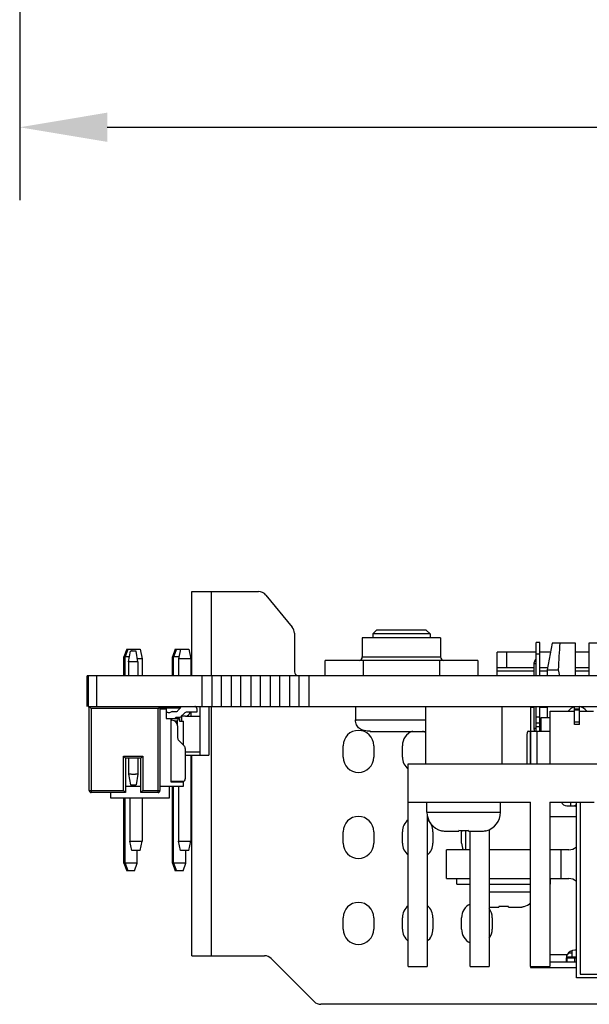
# Model space of a CAD drawing. Header units: millimetres. Extents: x 104 to 359, y 60 to 267.
# Tile 2 of 19: x 162 to 182, y 60 to 94. Entities that reach past the tile are written whole.
import ezdxf

# ---------------------------------------------------------------- set-up
doc = ezdxf.new("R2010")
doc.units = ezdxf.units.MM
doc.header["$LTSCALE"] = 23.1
doc.header["$PDMODE"] = 3
doc.header["$PDSIZE"] = 8
doc.layers.get('0').update_dxf_attribs({"linetype": 'CONTINUOUS'})
doc.layers.get('Defpoints').update_dxf_attribs({"linetype": 'CONTINUOUS'})
doc.layers.add('20_ALL_FEATURES', color=7, linetype='CONTINUOUS')
doc.layers.add('51__DRAFT_DIMS', color=7, linetype='CONTINUOUS')
doc.styles.get("Standard").update_dxf_attribs({"font": 'simfang.ttf'})
doc.dimstyles.new('DIMSTYLE_2', dxfattribs={"dimtxt": 3, "dimasz": 3, "dimexe": 2.5, "dimexo": 0.5, "dimgap": 0.75, "dimtad": 1, "dimdec": 1, "dimlfac": 1.5, "dimdsep": 46, "dimtxsty": 'STANDARD', "dimblk": '_FILLED', "dimblk1": '_FILLED', "dimblk2": '_FILLED', "dimcen": 0.09, "dimclrt": 3, "dimazin": 2, "dimtp": 0.5, "dimtm": 0.5, "dimtfac": 1, "dimtdec": 1, "dimtofl": 0, "dimtmove": 0, "dimatfit": 3, "dimldrblk": '_FILLED', "dimfxl": 1, "dimtolj": 1, "dimarcsym": 0})

# ---------------------------------------------------------------- blocks, each defined once
blk = doc.blocks.new('_FILLED')
at = {"color": 0, "linetype": 'ByBlock'}
blk.add_solid([(0, 0), (-1, 0.167), (-1, -0.167)], dxfattribs=at)
blk = doc.blocks.new('*D3')
at = {"layer": '51__DRAFT_DIMS', "color": 0, "lineweight": -2}
for p, q in [((162.17, 123.294), (162.17, 87.538)), ((246.374, 118.376), (246.374, 87.538)), ((165.17, 90.038), (243.374, 90.038))]:
    blk.add_line(p, q, dxfattribs=at)
at = {"layer": 'Defpoints', "color": 0}
for p in [(162.17, 123.794), (246.374, 118.876), (246.374, 90.038)]:
    blk.add_point(p, dxfattribs=at)
at = {"layer": '51__DRAFT_DIMS', "color": 0, "linetype": 'ByBlock', "lineweight": -2, "xscale": 3, "yscale": 3, "zscale": 3}
for p, rotation in [((162.17, 90.038), 179.9999942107), ((246.374, 90.038), 359.9999942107)]:
    blk.add_blockref('_FILLED', p, dxfattribs=dict(at, rotation=rotation))
at = {"layer": '51__DRAFT_DIMS', "color": 3, "insert": (204.348, 94.788), "char_height": 3, "attachment_point": 2, "rotation": 360, "line_spacing_factor": 0.9}
blk.add_mtext('\\A1;\\A1;{\\fFZLanTingHei-R-GBK|b0|i0|c134|p2;\\H1.333333x;\\C0;126.3}', dxfattribs=at)

msp = doc.modelspace()

# ---------------------------------------------------------------- linework, layer by layer
at = {"layer": '20_ALL_FEATURES', "color": 0}
for p, q in [((168.0747, 71.2369), (168.0747, 74.1257)), ((168.0747, 74.1257), (170.3565, 74.1257)), ((168.7297, 74.1257), (168.7297, 71.2369)), ((170.6098, 74.0058), (171.5115, 72.9061)), ((171.5858, 72.6984), (171.5858, 71.4334)), ((173.9112, 72.547), (173.9112, 71.8919)), ((176.597, 72.547), (173.9112, 72.547)), ((174.2715, 72.678), (174.4025, 72.809)), ((174.2715, 72.678), (174.2715, 72.547)), ((176.2366, 72.678), (174.2715, 72.678)), ((176.1056, 72.809), (174.4025, 72.809)), ((176.2366, 72.678), (176.1056, 72.809)), ((176.2366, 72.678), (176.2366, 72.547)), ((176.597, 72.547), (176.597, 71.8919)), ((179.8701, 71.2369), (179.8701, 72.3832)), ((180.0011, 72.3832), (179.8701, 72.3832)), ((180.0011, 71.2369), (180.0011, 72.3832)), ((180.417, 72.3636), (180.2533, 71.4465)), ((181.2195, 72.3636), (180.417, 72.3636)), ((181.2195, 71.2369), (181.2195, 72.3636)), ((181.678, 72.3636), (181.678, 71.2369)), ((182.0907, 72.3636), (181.678, 72.3636)), ((165.8393, 72.1539), (165.7411, 71.8919)), ((165.7411, 71.2369), (165.7411, 71.8919)), ((165.9281, 71.8919), (165.7411, 71.8919)), ((165.8809, 72.1539), (165.7827, 71.8919)), ((165.7827, 71.2369), (165.7827, 71.8919)), ((165.8393, 72.1539), (166.3028, 72.1539)), ((165.8972, 71.7169), (165.9627, 72.0885)), ((166.1592, 72.0884), (165.9627, 72.0884)), ((166.0145, 72.1539), (166.0014, 72.0884)), ((166.2248, 71.7169), (166.1592, 72.0885)), ((166.3028, 72.1539), (166.3683, 71.8264)), ((167.5032, 72.1539), (167.4049, 71.8919)), ((167.4049, 71.2369), (167.4049, 71.8919)), ((167.626, 71.8919), (167.4049, 71.8919)), ((167.5448, 72.1539), (167.4465, 71.8919)), ((167.4465, 71.2369), (167.4465, 71.8919)), ((167.5032, 72.1539), (167.9666, 72.1539)), ((167.6784, 72.1539), (167.6129, 71.8264)), ((167.9666, 72.1539), (168.0321, 71.8264)), ((173.9112, 71.8919), (176.597, 71.8919)), ((178.5294, 71.2369), (178.5294, 72.0491)), ((179.8701, 72.0491), (178.5294, 72.0491)), ((178.8569, 72.0491), (178.8569, 71.5251)), ((179.8701, 71.9902), (180.0011, 71.9902)), ((180.3609, 72.0491), (180.0011, 72.0491)), ((181.678, 72.0491), (181.2195, 72.0491)), ((165.8972, 71.7169), (165.8972, 71.2369)), ((166.3683, 71.8264), (166.2054, 71.8264)), ((166.2248, 71.7169), (166.2248, 71.2369)), ((166.3683, 71.8264), (166.3683, 71.2369)), ((167.6129, 71.8264), (167.6129, 71.2369)), ((168.0321, 71.8264), (167.6129, 71.8264)), ((168.0321, 71.8264), (168.0321, 71.2369)), ((172.6339, 71.2369), (172.6339, 71.7609)), ((177.8743, 71.7609), (172.6339, 71.7609)), ((173.944, 71.7609), (173.944, 71.2369)), ((176.5642, 71.2369), (176.5642, 71.7609)), ((177.8743, 71.7609), (177.8743, 71.2369)), ((179.8045, 71.6626), (179.8045, 71.6954)), ((179.8045, 71.2369), (179.8045, 71.6626)), ((179.8045, 71.6626), (179.8701, 71.6626)), ((164.4783, 70.1888), (164.4783, 71.2369)), ((164.5063, 71.2369), (164.4783, 71.2369)), ((164.5206, 71.2369), (164.5206, 70.1888)), ((237.2877, 71.2369), (164.5206, 71.2369)), ((164.8058, 71.2369), (164.8058, 70.1888)), ((168.4228, 70.1888), (168.4228, 71.2369)), ((168.7556, 71.2369), (168.7556, 70.1888)), ((169.0883, 70.1888), (169.0883, 71.2369)), ((169.4211, 71.2369), (169.4211, 70.1888)), ((169.7539, 70.1888), (169.7539, 71.2369)), ((170.0867, 71.2369), (170.0867, 70.1888)), ((170.4194, 70.1888), (170.4194, 71.2369)), ((170.7522, 71.2369), (170.7522, 70.1888)), ((171.085, 70.1888), (171.085, 71.2369)), ((171.4177, 71.2369), (171.4177, 70.1888)), ((171.7505, 70.1888), (171.7505, 71.2369)), ((172.0833, 71.2369), (172.0833, 70.1888)), ((178.5294, 71.5251), (179.8045, 71.5251)), ((179.8045, 71.3941), (178.5294, 71.3941)), ((180.0011, 71.5251), (180.2673, 71.5251)), ((180.2533, 71.3941), (180.0011, 71.3941)), ((180.2533, 71.4465), (180.2533, 71.2369)), ((180.2533, 71.4465), (180.6257, 71.4465)), ((181.2195, 71.5251), (181.678, 71.5251)), ((181.678, 71.3941), (181.2195, 71.3941)), ((164.5206, 70.1888), (228.3211, 70.1888)), ((164.5544, 67.3065), (164.5544, 70.1888)), ((164.5544, 70.1888), (164.6199, 70.1233)), ((166.9781, 70.1888), (166.9126, 70.1233)), ((166.9781, 70.1888), (166.9781, 67.3065)), ((168.3596, 68.5249), (168.3596, 70.1888)), ((168.6544, 70.1888), (168.6544, 68.5249)), ((168.7297, 70.1888), (168.7297, 61.6468)), ((173.6819, 70.1888), (173.6819, 69.7302)), ((176.0791, 70.1888), (176.0791, 68.2236)), ((178.6994, 70.1888), (178.6994, 68.2236)), ((179.8045, 69.4355), (179.8045, 70.1888)), ((179.8701, 69.342), (179.8701, 70.1888)), ((180.0011, 69.342), (180.0011, 70.1888)), ((180.2533, 70.1888), (180.2533, 69.7957)), ((181.1869, 69.5687), (181.1869, 70.1888)), ((181.3507, 69.5687), (181.3507, 70.1888)), ((164.6199, 70.1233), (164.6199, 67.241)), ((166.9126, 70.1233), (164.6199, 70.1233)), ((166.9126, 67.241), (166.9126, 70.1233)), ((166.9781, 70.1429), (167.686, 70.1429)), ((166.9781, 70.1102), (167.1909, 70.1102)), ((167.1909, 70.1102), (167.1909, 69.7826)), ((167.1909, 69.9988), (167.2335, 69.9988)), ((167.4011, 70.0119), (167.5007, 70.0119)), ((167.6935, 70.1504), (167.5933, 70.0503)), ((167.7075, 69.8538), (167.8076, 69.9539)), ((167.7168, 69.8631), (167.7168, 69.6844)), ((167.8543, 69.8611), (167.7168, 69.8611)), ((167.8543, 69.8612), (168.3596, 69.8612)), ((168.239, 69.9923), (167.9003, 69.9923)), ((168.0321, 69.9923), (168.0321, 69.8612)), ((168.239, 70.1233), (168.239, 69.9923)), ((179.6756, 70.156), (179.6756, 69.342)), ((179.8045, 70.156), (179.6756, 70.156)), ((180.2533, 70.156), (180.0011, 70.156)), ((180.3452, 68.2236), (180.3452, 70.025)), ((180.3452, 70.025), (181.1869, 70.025)), ((181.3507, 70.0935), (181.1869, 70.0935)), ((181.3507, 70.0608), (181.1869, 70.0608)), ((181.3507, 70.025), (181.8355, 70.025)), ((167.1909, 69.7826), (167.6495, 69.7826)), ((167.3547, 69.7826), (167.3547, 67.6079)), ((167.3547, 69.7171), (167.3874, 69.7171)), ((167.584, 69.6844), (167.496, 69.6844)), ((167.6149, 69.8154), (167.561, 69.8154)), ((167.584, 69.6844), (167.6167, 69.7826)), ((167.584, 69.5206), (167.584, 69.6844)), ((167.584, 69.5206), (167.584, 69.1163)), ((167.6495, 69.7826), (167.6495, 69.6844)), ((167.6495, 69.6844), (167.7805, 69.6844)), ((167.7805, 68.8656), (167.7805, 69.6844)), ((173.6819, 69.7302), (176.0791, 69.7302)), ((180.0011, 69.8285), (179.8701, 69.8285)), ((179.8701, 69.632), (180.0338, 69.632)), ((180.0338, 69.7957), (180.0338, 69.342)), ((180.3452, 69.7957), (180.0338, 69.7957)), ((181.1869, 69.667), (181.3507, 69.667)), ((181.3507, 69.5687), (181.1869, 69.5687)), ((174.206, 69.3372), (176.0791, 69.3372)), ((179.5523, 69.1783), (179.5523, 68.2236)), ((179.5978, 69.342), (180.3452, 69.342)), ((179.6658, 69.342), (179.6658, 68.2236)), ((179.6735, 69.342), (179.6735, 68.2236)), ((179.8045, 69.4027), (179.8045, 69.4355)), ((179.8701, 69.4355), (179.8045, 69.4355)), ((179.8701, 69.501), (180.0011, 69.501)), ((179.9028, 68.2236), (179.9028, 69.342)), ((167.6223, 69.0237), (167.8076, 68.8384)), ((173.2561, 68.4529), (173.2561, 68.8459)), ((174.3042, 68.8459), (174.3042, 68.4529)), ((175.2868, 68.4529), (175.2868, 68.8459)), ((167.846, 68.7458), (167.846, 67.7094)), ((168.3596, 68.6232), (167.846, 68.6232)), ((167.846, 68.5249), (168.6544, 68.5249)), ((168.0321, 68.5249), (168.0321, 65.5772)), ((168.0747, 61.6468), (168.0747, 68.5249)), ((165.7335, 67.3065), (165.7335, 68.4856)), ((165.7335, 68.4856), (166.3885, 68.4856)), ((165.7335, 68.4856), (165.799, 68.4201)), ((165.799, 68.4201), (165.799, 67.241)), ((166.323, 68.4201), (165.799, 68.4201)), ((165.8972, 68.4201), (165.8972, 67.8745)), ((166.2248, 68.4201), (166.2248, 67.8745)), ((166.3885, 68.4856), (166.323, 68.4201)), ((166.323, 67.241), (166.323, 68.4201)), ((166.3885, 68.4856), (166.3885, 67.3065)), ((175.4833, 61.28), (175.4833, 68.2236)), ((175.4833, 68.2236), (227.1144, 68.2236)), ((165.8972, 67.8745), (165.9627, 67.503)), ((166.2248, 67.8745), (166.1592, 67.503)), ((165.9627, 67.503), (166.1592, 67.503)), ((167.7576, 67.621), (167.3547, 67.621)), ((167.3547, 67.6079), (167.7805, 67.6079)), ((167.584, 67.6079), (167.584, 67.621)), ((167.7805, 67.4572), (167.7805, 67.624)), ((164.5544, 67.3065), (165.7335, 67.3065)), ((165.799, 67.241), (164.6199, 67.241)), ((165.2931, 67.0445), (165.2931, 67.241)), ((165.7335, 67.3065), (165.799, 67.241)), ((165.799, 67.4572), (166.323, 67.4572)), ((166.3885, 67.3065), (166.323, 67.241)), ((166.9126, 67.241), (166.323, 67.241)), ((166.3885, 67.3065), (166.9781, 67.3065)), ((166.9781, 67.4572), (167.7805, 67.4572)), ((167.291, 67.4572), (167.291, 67.0445)), ((167.4049, 64.8173), (167.4049, 67.4572)), ((167.4465, 64.8173), (167.4465, 67.4572)), ((167.6129, 67.4572), (167.6129, 65.5772)), ((167.291, 67.0445), (165.2931, 67.0445)), ((165.7411, 64.8173), (165.7411, 67.0445)), ((165.7827, 64.8173), (165.7827, 67.0445)), ((165.949, 67.0445), (165.949, 65.5772)), ((166.3683, 67.0445), (166.3683, 65.5772)), ((175.4833, 66.9135), (179.6822, 66.9135)), ((176.1283, 66.5663), (176.1283, 66.9135)), ((178.6502, 66.5663), (178.6502, 66.9135)), ((179.6822, 61.28), (179.6822, 66.9135)), ((180.3421, 66.9135), (180.3421, 61.28)), ((180.3421, 66.9135), (181.8553, 66.9135)), ((181.0513, 66.9135), (181.051, 66.7825)), ((181.2478, 60.887), (181.2478, 66.9135)), ((181.3788, 66.9135), (181.3788, 61.018)), ((176.1283, 66.5663), (178.6502, 66.5663)), ((180.9202, 66.7825), (181.1823, 66.7825)), ((176.1383, 66.4525), (176.1383, 61.28)), ((180.3452, 66.4222), (181.2478, 66.4222)), ((173.2561, 65.5051), (173.2561, 65.8982)), ((174.3042, 65.8982), (174.3042, 65.5051)), ((175.2868, 65.5051), (175.2868, 65.8982)), ((176.3349, 65.8982), (176.3349, 65.5051)), ((176.6267, 65.9348), (176.6231, 65.9312)), ((176.8059, 65.9113), (177.2255, 65.9113)), ((177.2255, 65.9348), (177.2255, 65.9113)), ((177.3174, 65.5051), (177.3174, 65.8982)), ((177.4485, 65.9316), (177.4485, 65.2759)), ((177.553, 65.9113), (177.553, 65.9348)), ((177.553, 65.9113), (177.9726, 65.9113)), ((177.6073, 61.28), (177.6073, 65.9113)), ((178.1554, 65.9312), (178.1518, 65.9348)), ((178.2623, 65.9684), (178.2623, 61.28)), ((166.0145, 65.2497), (165.949, 65.5772)), ((165.949, 65.5772), (166.3683, 65.5772)), ((166.3028, 65.2497), (166.3683, 65.5772)), ((167.6784, 65.2497), (167.6129, 65.5772)), ((167.6129, 65.5772), (168.0321, 65.5772)), ((167.9666, 65.2497), (168.0321, 65.5772)), ((166.3028, 65.2497), (166.0145, 65.2497)), ((166.2019, 64.8173), (166.2019, 65.2497)), ((167.9666, 65.2497), (167.6784, 65.2497)), ((167.8657, 64.8173), (167.8657, 65.2497)), ((176.7934, 64.2933), (176.7934, 65.2759)), ((177.6073, 65.2759), (176.7934, 65.2759)), ((179.6822, 65.2759), (178.2623, 65.2759)), ((180.9858, 65.2759), (180.3421, 65.2759)), ((180.7237, 64.2933), (180.7237, 65.2759)), ((165.7411, 64.8173), (165.8393, 64.5553)), ((166.2019, 64.8173), (165.7411, 64.8173)), ((165.7827, 64.8173), (165.8809, 64.5553)), ((166.1036, 64.5553), (166.2019, 64.8173)), ((167.4049, 64.8173), (167.5032, 64.5553)), ((167.8657, 64.8173), (167.4049, 64.8173)), ((167.4465, 64.8173), (167.5448, 64.5553)), ((167.7675, 64.5553), (167.8657, 64.8173)), ((166.1036, 64.5553), (165.8393, 64.5553)), ((167.7675, 64.5553), (167.5032, 64.5553)), ((176.7934, 64.2933), (177.6073, 64.2933)), ((177.1537, 64.0968), (177.1537, 64.2933)), ((178.2623, 64.2933), (179.6822, 64.2933)), ((180.3421, 64.2933), (180.9858, 64.2933)), ((180.3634, 64.0968), (180.3634, 64.2933)), ((177.1537, 64.0968), (177.6073, 64.0968)), ((178.2623, 64.0968), (179.6822, 64.0968)), ((178.2623, 63.8347), (179.6822, 63.8347)), ((180.3421, 64.0968), (180.3634, 64.0968)), ((178.2623, 63.3107), (178.5948, 63.3107)), ((178.5948, 63.3352), (178.5948, 63.3107)), ((178.9223, 63.3107), (178.9223, 63.3352)), ((178.9223, 63.3107), (179.2907, 63.3107)), ((179.459, 63.3308), (179.4546, 63.3352)), ((173.2561, 62.5574), (173.2561, 62.9504)), ((174.3042, 62.9504), (174.3042, 62.5574)), ((175.2868, 62.5574), (175.2868, 62.9504)), ((176.3349, 62.9504), (176.3349, 62.5574)), ((177.3174, 62.5574), (177.3174, 62.9504)), ((178.3655, 62.9504), (178.3655, 62.5574)), ((181.1081, 61.6075), (181.1081, 61.8245)), ((181.2478, 61.8384), (181.1965, 61.8384)), ((168.0747, 61.6468), (170.5592, 61.6468)), ((172.2628, 60.0789), (170.7908, 61.5509)), ((180.9317, 61.673), (180.3421, 61.673)), ((180.3421, 61.4438), (181.2478, 61.4438)), ((180.9187, 61.6075), (181.2478, 61.6075)), ((180.9309, 61.4438), (180.9309, 61.5748)), ((180.9309, 61.5748), (181.2478, 61.5748)), ((181.1081, 61.7386), (180.9757, 61.7386)), ((181.1965, 61.4438), (181.1965, 61.5748)), ((175.4833, 61.28), (176.1383, 61.28)), ((177.6073, 61.28), (178.2623, 61.28)), ((179.6756, 61.28), (179.6756, 61.2473)), ((179.6756, 61.2473), (181.2478, 61.2473)), ((179.6822, 61.28), (180.3421, 61.28)), ((224.4159, 60.887), (181.2478, 60.887)), ((181.3788, 61.018), (224.2849, 61.018)), ((239.6283, 59.983), (172.4944, 59.983))]:
    msp.add_line(p, q, dxfattribs=at)
msp.add_lwpolyline([(181.2028, 66.7811), (181.2031, 66.7811), (181.2131, 66.7795), (181.2246, 66.777), (181.2378, 66.7732), (181.2478, 66.7695)], dxfattribs=at)
for centre, radius, start, end in [((170.3565, 73.7981), 0.3275, 39.35175, 90), ((171.2582, 72.6984), 0.3275, 0, 39.35175), ((173.7802, 71.8919), 0.131, 280, 0), ((176.728, 71.8919), 0.131, 180, 260), ((179.9683, 71.6954), 0.1638, 126.87018, 179.99989), ((171.9133, 71.4334), 0.3275, 180, 216.91404), ((187.917, 73.0814), 7.4724, 192.63847, 194.29129), ((168.1735, 70.1233), 0.0655, 0, 90), ((181.285, 69.7957), 0.393, 35.72453, 80.37271), ((167.2925, 70.0774), 0.0983, 233.1301, 303.55731), ((167.4011, 69.9136), 0.0983, 90, 123.55731), ((167.5007, 70.1429), 0.131, 270, 315), ((167.6149, 69.9464), 0.131, 270, 315), ((167.9003, 69.8612), 0.131, 90, 135), ((167.8387, 70.0349), 0.1745, 275.15946, 345.8526), ((181.285, 69.7957), 0.393, 104.4551, 144.27446), ((167.3874, 69.5206), 0.1965, 0, 90), ((167.561, 69.727), 0.0884, 90, 140.94554), ((173.7801, 68.8459), 0.524, 0, 180), ((175.8108, 68.8459), 0.524, 110.0525, 180), ((175.8108, 68.8459), 0.524, 59.18466, 69.95916), ((179.9683, 69.4027), 0.1638, 180.00011, 201.77769), ((167.715, 69.1163), 0.131, 180, 225), ((167.715, 68.7458), 0.131, 0, 45), ((173.7801, 68.4529), 0.524, 180, 0), ((175.8108, 68.4529), 0.524, 180, 231.24934), ((167.7576, 67.7094), 0.0884, 269.99996, 359.99996), ((164.6199, 67.3065), 0.0655, 180, 270), ((166.9126, 67.3065), 0.0655, 270, 0), ((180.9202, 66.979), 0.1965, 199.52293, 270), ((176.7833, 66.5663), 0.6551, 180.00093, 255.83997), ((177.9952, 66.5663), 0.6551, 284.16003, 359.99907), ((181.1823, 66.586), 0.1965, 70.4887, 89.99119), ((173.7801, 65.8982), 0.524, 0, 180), ((175.8108, 65.8982), 0.524, 128.75921, 180), ((175.8108, 65.8982), 0.524, 0, 51.24828), ((176.8026, 66.5879), 0.6764, 254.92461, 256.60666), ((176.8053, 66.6014), 0.6901, 256.65464, 268.35131), ((176.8059, 66.6154), 0.7041, 268.33399, 269.99976), ((177.8415, 65.8982), 0.524, 176.27862, 180), ((177.9726, 66.6154), 0.7041, 270.00024, 271.66601), ((177.9732, 66.6014), 0.6901, 271.64869, 283.34536), ((177.9758, 66.5879), 0.6764, 283.39334, 285.07539), ((173.7801, 65.5051), 0.524, 180, 0), ((175.8108, 65.5051), 0.524, 180, 231.24996), ((175.8108, 65.5051), 0.524, 308.76089, 0), ((177.8415, 65.5051), 0.524, 180, 205.96202), ((180.9858, 65.6689), 0.393, 270, 311.83229), ((180.9858, 63.9002), 0.393, 48.24214, 90), ((173.7801, 62.9504), 0.524, 0, 180), ((179.3154, 63.8347), 0.524, 285.91308, 314.43466), ((175.8108, 62.9504), 0.524, 128.75921, 180), ((175.8108, 62.9504), 0.524, 0, 51.24828), ((177.8415, 62.9504), 0.524, 116.61959, 180), ((177.8415, 62.9504), 0.524, 0, 36.45462), ((179.2908, 63.8797), 0.569, 269.99632, 273.78822), ((179.2912, 63.8729), 0.5622, 273.79152, 275.68904), ((179.2915, 63.8695), 0.5588, 275.69039, 276.67754), ((179.2917, 63.868), 0.5573, 276.67757, 277.59057), ((179.2919, 63.8665), 0.5558, 277.59055, 278.54288), ((179.2921, 63.8649), 0.5542, 278.54289, 279.4918), ((179.2924, 63.8633), 0.5525, 279.49183, 280.38641), ((179.2927, 63.8616), 0.5508, 280.38636, 281.39722), ((179.293, 63.86), 0.5492, 281.39714, 283.30558), ((179.2939, 63.8565), 0.5456, 283.30291, 287.13731), ((173.7801, 62.5574), 0.524, 180, 0), ((175.8108, 62.5574), 0.524, 180, 231.24996), ((175.8108, 62.5574), 0.524, 308.76089, 0), ((177.8415, 62.5574), 0.524, 180, 243.37604), ((177.8415, 62.5574), 0.524, 323.54847, 0), ((181.1965, 61.5436), 0.2948, 90, 153.9458), ((170.5592, 61.3193), 0.3275, 45, 90), ((181.675, 61.4854), 0.7661, 172.72764, 173.30296), ((172.4944, 60.3105), 0.3275, 225, 270)]:
    msp.add_arc(centre, radius, start, end, dxfattribs=at)
msp.add_ellipse((181.285, 59.38), major_axis=(0, 17.0628), ratio=0.0546505, start_param=0.7060608, end_param=0.7852994, dxfattribs=at)
for points, knots in [([(166.2248, 71.7169), (166.2248, 71.7169), (166.2243, 71.7169), (166.2239, 71.7168), (166.2228, 71.7167), (166.2215, 71.7166), (166.2197, 71.7165), (166.2166, 71.7163), (166.2118, 71.7161), (166.205, 71.7158), (166.1967, 71.7156), (166.1872, 71.7156), (166.1721, 71.7157), (166.1508, 71.7161), (166.1229, 71.7166), (166.0925, 71.717), (166.061, 71.717), (166.0294, 71.7168), (165.9991, 71.7163), (165.9712, 71.7156), (165.9499, 71.715), (165.9348, 71.7149), (165.9253, 71.715), (165.917, 71.7153), (165.9102, 71.7157), (165.9054, 71.716), (165.9023, 71.7163), (165.9005, 71.7165), (165.8991, 71.7166), (165.8981, 71.7167), (165.8976, 71.7168), (165.8972, 71.7169), (165.8972, 71.7169)], [0, 0, 0, 0, 0.0006319, 0.0024517, 0.0054649, 0.0096658, 0.0150474, 0.0216016, 0.038151, 0.0591304, 0.0843512, 0.11357, 0.1465035, 0.2222453, 0.3086579, 0.4024176, 0.499928, 0.5974384, 0.6911973, 0.7776107, 0.8533536, 0.8862873, 0.9155086, 0.9407355, 0.9617318, 0.9783061, 0.9848727, 0.9902654, 0.9944771, 0.9975017, 0.9993358, 1, 1, 1, 1]), ([(173.6819, 69.7302), (173.6819, 69.7277), (173.682, 69.7176), (173.6823, 69.7076), (173.6827, 69.7001)], [0, 0, 0, 0, 0.2536344, 1, 1, 1, 1]), ([(174.206, 69.3372), (174.165, 69.3372), (174.0879, 69.3405), (173.9803, 69.3582), (173.8884, 69.3884), (173.8125, 69.4316), (173.753, 69.4883), (173.7109, 69.5583), (173.6865, 69.6405), (173.6819, 69.6994), (173.6819, 69.7302)], [0, 0, 0, 0, 0.1648243, 0.309615, 0.4371576, 0.5515054, 0.6582258, 0.7640963, 0.8760492, 1, 1, 1, 1]), ([(174.206, 69.3372), (174.2028, 69.3372), (174.1903, 69.3372), (174.1778, 69.3375), (174.1685, 69.3377)], [0, 0, 0, 0, 0.2534523, 1, 1, 1, 1]), ([(174.1685, 69.3377), (174.1715, 69.3376), (174.184, 69.3373), (174.1965, 69.3372), (174.206, 69.3372)], [0, 0, 0, 0, 0.2465666, 1, 1, 1, 1]), ([(179.5978, 69.342), (179.5907, 69.342), (179.5799, 69.3308), (179.5717, 69.3133), (179.5619, 69.2837), (179.5544, 69.2382), (179.5523, 69.1992), (179.5523, 69.1783)], [0, 0, 0, 0, 0.1211263, 0.2175966, 0.3392517, 0.64487, 1, 1, 1, 1]), ([(165.8972, 67.8745), (165.8972, 67.8746), (165.8976, 67.8746), (165.8981, 67.8748), (165.8991, 67.8749), (165.9005, 67.875), (165.9023, 67.8752), (165.9054, 67.8754), (165.9102, 67.8758), (165.917, 67.8762), (165.9253, 67.8765), (165.9348, 67.8765), (165.9499, 67.8764), (165.9712, 67.8759), (165.9991, 67.8752), (166.0294, 67.8747), (166.061, 67.8744), (166.0925, 67.8745), (166.1229, 67.8749), (166.1508, 67.8754), (166.1721, 67.8758), (166.1872, 67.8759), (166.1967, 67.8758), (166.205, 67.8757), (166.2118, 67.8754), (166.2166, 67.8751), (166.2197, 67.875), (166.2215, 67.8749), (166.2228, 67.8747), (166.2239, 67.8747), (166.2243, 67.8746), (166.2248, 67.8746), (166.2248, 67.8745)], [0, 0, 0, 0, 0.0006641, 0.0024981, 0.0055226, 0.0097342, 0.0151268, 0.0216929, 0.0382658, 0.05926, 0.0844845, 0.113702, 0.1466323, 0.2223684, 0.3087792, 0.4025381, 0.5000496, 0.5975625, 0.6913252, 0.7777414, 0.8534875, 0.8864227, 0.9156437, 0.9408657, 0.9618465, 0.978397, 0.9849514, 0.9903332, 0.9945343, 0.9975477, 0.9993677, 1, 1, 1, 1]), ([(181.1823, 66.7825), (181.1865, 66.7825), (181.1964, 66.7874), (181.2176, 66.8047), (181.2346, 66.8211), (181.2477, 66.8324)], [0, 0, 0, 0, 0.1516198, 0.3768733, 1, 1, 1, 1]), ([(177.553, 65.9348), (177.4985, 65.9323), (177.3892, 65.93), (177.28, 65.9323), (177.2255, 65.9348)], [0, 0, 0, 0, 0.5000001, 1, 1, 1, 1]), ([(178.9223, 63.3352), (178.8678, 63.3321), (178.7586, 63.3294), (178.6493, 63.3321), (178.5948, 63.3352)], [0, 0, 0, 0, 0.5000002, 1, 1, 1, 1]), ([(180.9098, 61.5097), (180.9098, 61.5146), (180.9103, 61.5363), (180.9121, 61.558), (180.9141, 61.5747)], [0, 0, 0, 0, 0.2256505, 1, 1, 1, 1]), ([(180.9309, 61.4438), (180.9275, 61.4438), (180.922, 61.4467), (180.9177, 61.4537), (180.9134, 61.4648), (180.9105, 61.4838), (180.9098, 61.5003), (180.9098, 61.5097)], [0, 0, 0, 0, 0.1358844, 0.2226231, 0.3304467, 0.6173688, 1, 1, 1, 1]), ([(180.915, 61.5823), (180.916, 61.5897), (180.9203, 61.6201), (180.9263, 61.6504), (180.9317, 61.673)], [0, 0, 0, 0, 0.2411146, 1, 1, 1, 1]), ([(180.9309, 61.5748), (180.9278, 61.5748), (180.9216, 61.5757), (180.9167, 61.5799), (180.915, 61.5823)], [0, 0, 0, 0, 0.5107017, 1, 1, 1, 1])]:
    msp.add_open_spline(points, degree=3, knots=knots, dxfattribs=at)

# ---------------------------------------------------------------- dimensions: what is measured, and where the dimension line sits
at = {"layer": '51__DRAFT_DIMS', "color": 0}
dim = msp.add_linear_dim(base=(246.3739, 90.0379), p1=(162.1704, 123.7943), p2=(246.3739, 118.8761), angle=359.99999, text='\\A1;{\\fFZLanTingHei-R-GBK|b0|i0|c134|p2;\\H1.333333x;\\C0;<>}', dimstyle='DIMSTYLE_2', override={"dimtxsty": 'STANDARD'}, dxfattribs=at)
dim.commit()
dim.dimension.update_dxf_attribs({"geometry": '*D3', "text_midpoint": (204.3483, 90.0379), "dimtype": 160})

doc.saveas('drawing.dxf')
